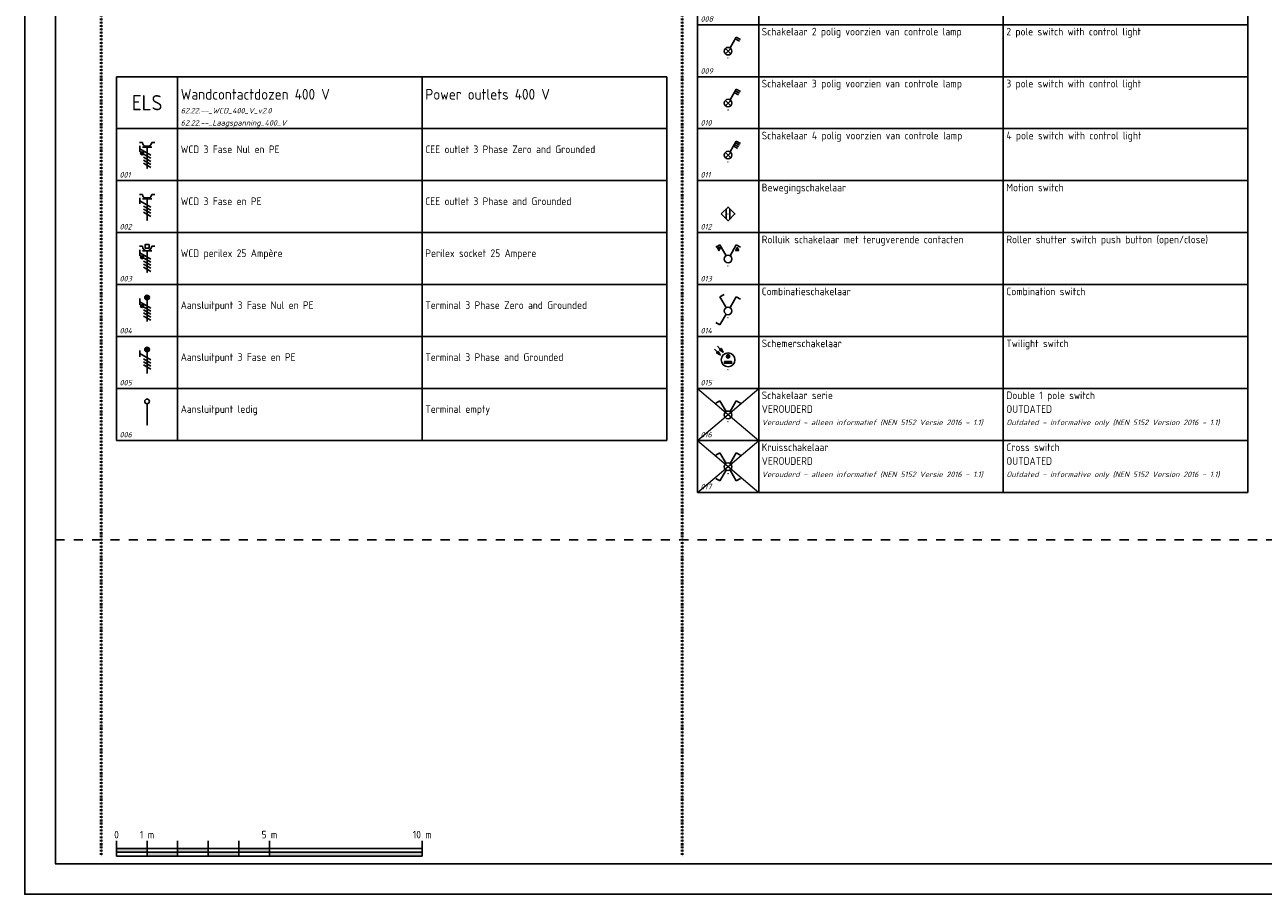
# Model space of a CAD drawing. Header units: millimetres. Extents: x 0 to 160900, y 0 to 84100.
# Tile 1 of 27: x 0 to 40500, y 0 to 28450. Entities that reach past the tile are written whole.
import ezdxf
from ezdxf.enums import TextEntityAlignment as Align

# ---------------------------------------------------------------- set-up
doc = ezdxf.new("R2010")
doc.units = ezdxf.units.MM
doc.header["$PDMODE"] = 35
doc.header["$PDSIZE"] = 1
doc.linetypes.add('RVB_ALG_1xLong_1xDot', pattern=[12, 6, -3, 0, -3])
doc.linetypes.add('RVB_ALG_1xShort', pattern=[6, 3, -3])
for name, color, linetype in [('62.22.--_Laagspanning_400_V', 3, 'Continuous'), ('63.11.--_Verlichting', 3, 'Continuous'), ('RVB_RENVOOI', 2, 'Continuous')]:
    doc.layers.add(name, color=color, linetype=linetype)
doc.layers.add('RVB_POINTS', color=200, linetype='Continuous', plot=False, transparency=0.5)
doc.layers.add('RVB_VIEWPORT', color=200, linetype='Continuous', plot=False, transparency=0.5)
doc.styles.add('RVB_TXT', font='isocp.shx')

# ---------------------------------------------------------------- blocks, each defined once
blk = doc.blocks.new('*U172')
at = {"linetype": 'Continuous', "lineweight": -2, "transparency": 16777216}
h = blk.add_hatch(color=1, dxfattribs=at)
h.dxf.hatch_style = 1
h.paths.add_polyline_path([(-1.13, 4.94, 1), (-2.13, 4.94, 1)])
blk.add_hatch(color=0, dxfattribs=at).paths.add_polyline_path([(-1.2, 7.6, 0.500819), (1.2, 7.6)])
at = {"color": 0, "linetype": 'Continuous', "lineweight": -2, "transparency": 16777216}
for p, q in [((-1.5, 8.5), (-2.5, 8.5)), ((1.5, 8.5), (2.5, 8.5)), ((1.5, 7), (-1.5, 7)), ((0, 0), (0, 7))]:
    blk.add_line(p, q, dxfattribs=at)
at = {"color": 1, "linetype": 'Continuous', "lineweight": -2, "transparency": 16777216}
for p, q in [((-2.4, 5.39), (-2.4, 7.39)), ((1.2, 4.31), (-2.4, 6.39)), ((1.2, 3.31), (-1.2, 4.69)), ((1.2, 2.31), (-1.2, 3.69)), ((1.2, 1.31), (-1.2, 2.69)), ((1.2, 0.31), (-1.2, 1.69))]:
    blk.add_line(p, q, dxfattribs=at)
blk.add_circle((-1.63, 4.94), 0.5, dxfattribs=at)
at = {"color": 0, "linetype": 'Continuous', "lineweight": -2, "transparency": 16777216}
blk.add_arc((0, 8.5), 1.5, 180, 0, dxfattribs=at)
at = {"layer": 'RVB_POINTS', "transparency": 16777216}
blk.add_point((0, 0), dxfattribs=at)
at = {"color": 1, "linetype": 'Continuous', "lineweight": -2, "transparency": 16777216, "style": 'RVB_TXT'}
for tag, p in [('E_VRD', (6, 9)), ('E_GRP', (6, 6)), ('E_AMP', (6, 0)), ('E_BST', (6, 3))]:
    blk.add_attdef(tag, text='', height=1.8, dxfattribs=at).set_placement(p, align=Align.MIDDLE_CENTER)
blk = doc.blocks.new('*U173')
at = {"linetype": 'Continuous', "lineweight": -2, "transparency": 16777216}
blk.add_hatch(color=0, dxfattribs=at).paths.add_polyline_path([(-1.2, 7.6, 0.500819), (1.2, 7.6)])
at = {"color": 0, "linetype": 'Continuous', "lineweight": -2, "transparency": 16777216}
for p, q in [((-1.5, 8.5), (-2.5, 8.5)), ((1.5, 8.5), (2.5, 8.5)), ((1.5, 7), (-1.5, 7)), ((0, 0), (0, 7))]:
    blk.add_line(p, q, dxfattribs=at)
at = {"color": 1, "linetype": 'Continuous', "lineweight": -2, "transparency": 16777216}
for p, q in [((-2.4, 5.39), (-2.4, 7.39)), ((1.2, 4.31), (-2.4, 6.39)), ((1.2, 3.31), (-1.2, 4.69)), ((1.2, 2.31), (-1.2, 3.69)), ((1.2, 1.31), (-1.2, 2.69))]:
    blk.add_line(p, q, dxfattribs=at)
at = {"color": 0, "linetype": 'Continuous', "lineweight": -2, "transparency": 16777216}
blk.add_arc((0, 8.5), 1.5, 180, 0, dxfattribs=at)
at = {"layer": 'RVB_POINTS', "transparency": 16777216}
blk.add_point((0, 0), dxfattribs=at)
at = {"color": 1, "linetype": 'Continuous', "lineweight": -2, "transparency": 16777216, "style": 'RVB_TXT'}
for tag, p in [('E_VRD', (6, 9)), ('E_GRP', (6, 6)), ('E_AMP', (6, 0)), ('E_BST', (6, 3))]:
    blk.add_attdef(tag, text='', height=1.8, dxfattribs=at).set_placement(p, align=Align.MIDDLE_CENTER)
blk = doc.blocks.new('*U174')
at = {"color": 0, "linetype": 'Continuous', "lineweight": -2, "transparency": 16777216}
blk.add_line((0, 0), (0, 7), dxfattribs=at)
blk.add_circle((0, 7.75), 0.75, dxfattribs=at)
at = {"layer": 'RVB_POINTS', "transparency": 16777216}
blk.add_point((0, 0), dxfattribs=at)
at = {"color": 1, "linetype": 'Continuous', "lineweight": -2, "transparency": 16777216, "style": 'RVB_TXT'}
for tag, p in [('E_VRD', (6, 9)), ('E_GRP', (6, 6)), ('E_AMP', (6, 0)), ('E_BST', (6, 3))]:
    blk.add_attdef(tag, text='', height=1.8, dxfattribs=at).set_placement(p, align=Align.MIDDLE_CENTER)
blk = doc.blocks.new('*U175')
at = {"linetype": 'Continuous', "lineweight": -2, "transparency": 16777216}
h = blk.add_hatch(color=0, dxfattribs=at)
h.dxf.hatch_style = 1
h.paths.add_polyline_path([(0, 8.5, 1), (0, 7, 1)])
h = blk.add_hatch(color=1, dxfattribs=at)
h.dxf.hatch_style = 1
h.paths.add_polyline_path([(-1.13, 4.94, 1), (-2.13, 4.94, 1)])
at = {"color": 1, "linetype": 'Continuous', "lineweight": -2, "transparency": 16777216}
for p, q in [((-2.4, 5.39), (-2.4, 7.39)), ((1.2, 4.31), (-2.4, 6.39)), ((1.2, 3.31), (-1.2, 4.69)), ((1.2, 2.31), (-1.2, 3.69)), ((1.2, 1.31), (-1.2, 2.69)), ((1.2, 0.31), (-1.2, 1.69))]:
    blk.add_line(p, q, dxfattribs=at)
at = {"color": 0, "linetype": 'Continuous', "lineweight": -2, "transparency": 16777216}
blk.add_line((0, 0), (0, 7), dxfattribs=at)
blk.add_circle((0, 7.75), 0.75, dxfattribs=at)
at = {"color": 1, "linetype": 'Continuous', "lineweight": -2, "transparency": 16777216}
blk.add_circle((-1.63, 4.94), 0.5, dxfattribs=at)
at = {"layer": 'RVB_POINTS', "transparency": 16777216}
blk.add_point((0, 0), dxfattribs=at)
at = {"color": 1, "linetype": 'Continuous', "lineweight": -2, "transparency": 16777216, "style": 'RVB_TXT'}
for tag, p in [('E_VRD', (6, 9)), ('E_GRP', (6, 6)), ('E_AMP', (6, 0)), ('E_BST', (6, 3))]:
    blk.add_attdef(tag, text='', height=1.8, dxfattribs=at).set_placement(p, align=Align.MIDDLE_CENTER)
blk = doc.blocks.new('*U176')
at = {"linetype": 'Continuous', "lineweight": -2, "transparency": 16777216}
h = blk.add_hatch(color=0, dxfattribs=at)
h.dxf.hatch_style = 1
h.paths.add_polyline_path([(0, 8.5, 1), (0, 7, 1)])
at = {"color": 1, "linetype": 'Continuous', "lineweight": -2, "transparency": 16777216}
for p, q in [((-2.4, 5.39), (-2.4, 7.39)), ((1.2, 4.31), (-2.4, 6.39)), ((1.2, 3.31), (-1.2, 4.69)), ((1.2, 2.31), (-1.2, 3.69)), ((1.2, 1.31), (-1.2, 2.69))]:
    blk.add_line(p, q, dxfattribs=at)
at = {"color": 0, "linetype": 'Continuous', "lineweight": -2, "transparency": 16777216}
blk.add_line((0, 0), (0, 7), dxfattribs=at)
blk.add_circle((0, 7.75), 0.75, dxfattribs=at)
at = {"layer": 'RVB_POINTS', "transparency": 16777216}
blk.add_point((0, 0), dxfattribs=at)
at = {"color": 1, "linetype": 'Continuous', "lineweight": -2, "transparency": 16777216, "style": 'RVB_TXT'}
for tag, p in [('E_VRD', (6, 9)), ('E_GRP', (6, 6)), ('E_AMP', (6, 0)), ('E_BST', (6, 3))]:
    blk.add_attdef(tag, text='', height=1.8, dxfattribs=at).set_placement(p, align=Align.MIDDLE_CENTER)
blk = doc.blocks.new('*U177')
at = {"linetype": 'Continuous', "lineweight": -2, "transparency": 16777216}
h = blk.add_hatch(color=1, dxfattribs=at)
h.dxf.hatch_style = 1
h.paths.add_polyline_path([(-1.13, 4.94, 1), (-2.13, 4.94, 1)])
at = {"color": 0, "linetype": 'Continuous', "lineweight": -2, "transparency": 16777216}
for p, q in [((-1.5, 8.5), (-2.5, 8.5)), ((1.5, 8.5), (2.5, 8.5)), ((1.5, 7), (-1.5, 7)), ((0, 0), (0, 7))]:
    blk.add_line(p, q, dxfattribs=at)
at = {"color": 1, "linetype": 'Continuous', "lineweight": -2, "transparency": 16777216}
for p, q in [((-2.4, 5.39), (-2.4, 7.39)), ((1.2, 4.31), (-2.4, 6.39)), ((1.2, 3.31), (-1.2, 4.69)), ((1.2, 2.31), (-1.2, 3.69)), ((1.2, 1.31), (-1.2, 2.69)), ((1.2, 0.31), (-1.2, 1.69))]:
    blk.add_line(p, q, dxfattribs=at)
blk.add_lwpolyline([(0.63, 9.12), (0.63, 7.88), (-0.62, 7.88), (-0.62, 9.12)], close=True, dxfattribs=at)
blk.add_circle((-1.63, 4.94), 0.5, dxfattribs=at)
at = {"color": 0, "linetype": 'Continuous', "lineweight": -2, "transparency": 16777216}
blk.add_arc((0, 8.5), 1.5, 180, 0, dxfattribs=at)
at = {"layer": 'RVB_POINTS', "transparency": 16777216}
blk.add_point((0, 0), dxfattribs=at)
at = {"color": 1, "linetype": 'Continuous', "lineweight": -2, "transparency": 16777216, "style": 'RVB_TXT'}
for tag, p in [('E_VRD', (6, 9)), ('E_GRP', (6, 6)), ('E_AMP', (6, 0)), ('E_BST', (6, 3))]:
    blk.add_attdef(tag, text='', height=1.8, dxfattribs=at).set_placement(p, align=Align.MIDDLE_CENTER)
blk = doc.blocks.new('*U134')
at = {"color": 0, "linetype": 'Continuous', "lineweight": -2, "transparency": 16777216}
for p, q in [((0.63, 3.33), (2.66, 6.85)), ((2.34, 6.31), (3.7, 5.53)), ((2.66, 6.85), (4.01, 6.07))]:
    blk.add_line(p, q, dxfattribs=at)
at = {"color": 1, "linetype": 'Continuous', "lineweight": -2, "transparency": 16777216}
for p, q in [((-0.88, 3.13), (0.88, 1.37)), ((-0.88, 1.37), (0.88, 3.13))]:
    blk.add_line(p, q, dxfattribs=at)
at = {"color": 0, "linetype": 'Continuous', "lineweight": -2, "transparency": 16777216}
blk.add_circle((0, 2.25), 1.25, dxfattribs=at)
at = {"layer": 'RVB_POINTS', "transparency": 16777216}
blk.add_point((0, 0), dxfattribs=at)
at = {"color": 1, "linetype": 'Continuous', "lineweight": -2, "transparency": 16777216, "style": 'RVB_TXT'}
for tag, p in [('E_SLET', (3, 9)), ('E_VRD', (9, 6)), ('E_GRP', (9, 3))]:
    blk.add_attdef(tag, text='', height=1.8, dxfattribs=at).set_placement(p, align=Align.MIDDLE_CENTER)
blk = doc.blocks.new('*U133')
at = {"color": 0, "linetype": 'Continuous', "lineweight": -2, "transparency": 16777216}
for p, q in [((0.63, 3.33), (2.66, 6.85)), ((2.03, 5.77), (3.38, 4.99)), ((2.34, 6.31), (3.7, 5.53)), ((2.66, 6.85), (4.01, 6.07))]:
    blk.add_line(p, q, dxfattribs=at)
at = {"color": 1, "linetype": 'Continuous', "lineweight": -2, "transparency": 16777216}
for p, q in [((-0.88, 3.13), (0.88, 1.37)), ((-0.88, 1.37), (0.88, 3.13))]:
    blk.add_line(p, q, dxfattribs=at)
at = {"color": 0, "linetype": 'Continuous', "lineweight": -2, "transparency": 16777216}
blk.add_circle((0, 2.25), 1.25, dxfattribs=at)
at = {"layer": 'RVB_POINTS', "transparency": 16777216}
blk.add_point((0, 0), dxfattribs=at)
at = {"color": 1, "linetype": 'Continuous', "lineweight": -2, "transparency": 16777216, "style": 'RVB_TXT'}
for tag, p in [('E_SLET', (3, 9)), ('E_VRD', (9, 6)), ('E_GRP', (9, 3))]:
    blk.add_attdef(tag, text='', height=1.8, dxfattribs=at).set_placement(p, align=Align.MIDDLE_CENTER)
blk = doc.blocks.new('*U132')
at = {"color": 0, "linetype": 'Continuous', "lineweight": -2, "transparency": 16777216}
for p, q in [((0.63, 3.33), (2.66, 6.85)), ((1.72, 5.23), (3.07, 4.45)), ((2.03, 5.77), (3.38, 4.99)), ((2.34, 6.31), (3.7, 5.53)), ((2.66, 6.85), (4.01, 6.07))]:
    blk.add_line(p, q, dxfattribs=at)
at = {"color": 1, "linetype": 'Continuous', "lineweight": -2, "transparency": 16777216}
for p, q in [((-0.88, 3.13), (0.88, 1.37)), ((-0.88, 1.37), (0.88, 3.13))]:
    blk.add_line(p, q, dxfattribs=at)
at = {"color": 0, "linetype": 'Continuous', "lineweight": -2, "transparency": 16777216}
blk.add_circle((0, 2.25), 1.25, dxfattribs=at)
at = {"layer": 'RVB_POINTS', "transparency": 16777216}
blk.add_point((0, 0), dxfattribs=at)
at = {"color": 1, "linetype": 'Continuous', "lineweight": -2, "transparency": 16777216, "style": 'RVB_TXT'}
for tag, p in [('E_SLET', (3, 9)), ('E_VRD', (9, 6)), ('E_GRP', (9, 3))]:
    blk.add_attdef(tag, text='', height=1.8, dxfattribs=at).set_placement(p, align=Align.MIDDLE_CENTER)
blk = doc.blocks.new('*U131')
at = {"color": 0, "linetype": 'Continuous', "lineweight": -2, "transparency": 16777216}
for p, q in [((-0.6, 1.65), (-0.6, -1.66)), ((0.6, 1.65), (0.6, -1.66))]:
    blk.add_line(p, q, dxfattribs=at)
blk.add_lwpolyline([(-2.25, 0), (0, 2.25), (2.25, 0), (0, -2.25)], close=True, dxfattribs=at)
at = {"layer": 'RVB_POINTS', "transparency": 16777216}
blk.add_point((0, 0), dxfattribs=at)
at = {"color": 1, "linetype": 'Continuous', "lineweight": -2, "transparency": 16777216, "style": 'RVB_TXT'}
for tag, p in [('E_SLET', (3, 9)), ('E_VRD', (9, 6)), ('E_GRP', (9, 3))]:
    blk.add_attdef(tag, text='', height=1.8, dxfattribs=at).set_placement(p, align=Align.MIDDLE_CENTER)
blk = doc.blocks.new('*U130')
at = {"color": 0, "linetype": 'Continuous', "lineweight": -2, "transparency": 16777216}
for p, q in [((-2.66, 6.85), (-4.01, 6.07)), ((-0.62, 3.33), (-2.66, 6.85)), ((0.63, 3.33), (2.66, 6.85)), ((2.66, 6.85), (4.01, 6.07))]:
    blk.add_line(p, q, dxfattribs=at)
at = {"color": 1, "linetype": 'Continuous', "lineweight": -2, "transparency": 16777216}
for points in [[(-3.5, 6), (-3, 5), (-2.5, 6), (-3.5, 6)], [(3.5, 5), (3, 6), (2.5, 5), (3.5, 5)]]:
    blk.add_lwpolyline(points, dxfattribs=at)
at = {"color": 0, "linetype": 'Continuous', "lineweight": -2, "transparency": 16777216}
blk.add_circle((0, 2.25), 1.25, dxfattribs=at)
at = {"layer": 'RVB_POINTS', "transparency": 16777216}
blk.add_point((0, 0), dxfattribs=at)
at = {"color": 1, "linetype": 'Continuous', "lineweight": -2, "transparency": 16777216, "style": 'RVB_TXT'}
for tag, p in [('E_SLET', (3, 9)), ('E_VRD', (9, 6)), ('E_GRP', (9, 3))]:
    blk.add_attdef(tag, text='', height=1.8, dxfattribs=at).set_placement(p, align=Align.MIDDLE_CENTER)
blk = doc.blocks.new('*U129')
at = {"color": 0, "linetype": 'Continuous', "lineweight": -2, "transparency": 16777216}
for p, q in [((-2.66, 6.85), (-1.3, 7.63)), ((-0.62, 3.33), (-2.66, 6.85)), ((0.63, 3.33), (2.66, 6.85)), ((2.66, 6.85), (4.01, 6.07)), ((-0.62, 1.17), (-2.66, -2.35)), ((-2.66, -2.35), (-4.01, -1.57))]:
    blk.add_line(p, q, dxfattribs=at)
blk.add_circle((0, 2.25), 1.25, dxfattribs=at)
at = {"layer": 'RVB_POINTS', "transparency": 16777216}
blk.add_point((0, 0), dxfattribs=at)
at = {"color": 1, "linetype": 'Continuous', "lineweight": -2, "transparency": 16777216, "style": 'RVB_TXT'}
for tag, p in [('E_SLET_2', (-3, 9)), ('E_SLET', (3, 9)), ('E_VRD', (9, 6)), ('E_GRP', (9, 3))]:
    blk.add_attdef(tag, text='', height=1.8, dxfattribs=at).set_placement(p, align=Align.MIDDLE_CENTER)
blk = doc.blocks.new('*U128')
at = {"linetype": 'Continuous', "lineweight": -2, "transparency": 16777216}
h = blk.add_hatch(color=0, dxfattribs=at)
h.dxf.hatch_style = 1
h.paths.add_polyline_path([(-3.26, 6.03), (-3.5, 5.8), (-3.74, 5.56), (-2.55, 4.84)])
h = blk.add_hatch(color=0, dxfattribs=at)
h.dxf.hatch_style = 1
h.paths.add_polyline_path([(-2.31, 6.99), (-2.55, 6.75), (-2.78, 6.51), (-1.59, 5.8)])
h = blk.add_hatch(color=1, dxfattribs=at)
h.dxf.hatch_style = 1
h.paths.add_polyline_path([(-0.56, 4.38, 1), (0.56, 4.38, 1)])
h = blk.add_hatch(color=1, dxfattribs=at)
h.dxf.hatch_style = 1
h.paths.add_polyline_path([(1.12, 2.69), (-1.13, 2.69), (-1.13, 2.12), (1.12, 2.12)])
at = {"color": 0, "linetype": 'Continuous', "lineweight": -2, "transparency": 16777216, "flags": 128}
for points in [[(-4.45, 6.75), (-3.5, 5.8), (-3.26, 6.03), (-2.55, 4.84), (-3.74, 5.56), (-3.5, 5.8)], [(-3.5, 7.7), (-2.55, 6.75), (-2.31, 6.99), (-1.59, 5.8), (-2.78, 6.51), (-2.55, 6.75)]]:
    blk.add_lwpolyline(points, dxfattribs=at)
at = {"color": 1, "linetype": 'Continuous', "lineweight": -2, "transparency": 16777216}
blk.add_lwpolyline([(-1.13, 2.69), (1.12, 2.69), (1.12, 2.12), (-1.13, 2.12)], close=True, dxfattribs=at)
at = {"color": 0, "linetype": 'Continuous', "lineweight": -2, "transparency": 16777216}
blk.add_circle((0, 3.25), 2.25, dxfattribs=at)
at = {"color": 1, "linetype": 'Continuous', "lineweight": -2, "transparency": 16777216}
blk.add_circle((0, 4.38), 0.562, dxfattribs=at)
at = {"layer": 'RVB_POINTS', "transparency": 16777216}
blk.add_point((0, 0), dxfattribs=at)
at = {"color": 1, "linetype": 'Continuous', "lineweight": -2, "transparency": 16777216, "style": 'RVB_TXT'}
for tag, p in [('E_SLET', (3, 9)), ('E_VRD', (9, 6)), ('E_GRP', (9, 3))]:
    blk.add_attdef(tag, text='', height=1.8, dxfattribs=at).set_placement(p, align=Align.MIDDLE_CENTER)
blk = doc.blocks.new('*U127')
at = {"color": 0, "linetype": 'Continuous', "lineweight": -2, "transparency": 16777216}
for p, q in [((-2.66, 6.85), (-4.01, 6.07)), ((-0.62, 3.33), (-2.66, 6.85)), ((0.63, 3.33), (2.66, 6.85)), ((2.66, 6.85), (4.01, 6.07))]:
    blk.add_line(p, q, dxfattribs=at)
blk.add_circle((0, 2.25), 1.25, dxfattribs=at)
at = {"layer": 'RVB_POINTS', "transparency": 16777216}
blk.add_point((0, 0), dxfattribs=at)
at = {"color": 1, "linetype": 'Continuous', "lineweight": -2, "transparency": 16777216, "style": 'RVB_TXT'}
for tag, p in [('E_SLET_2', (-3, 9)), ('E_SLET', (3, 9)), ('E_VRD', (9, 6)), ('E_GRP', (9, 3))]:
    blk.add_attdef(tag, text='', height=1.8, dxfattribs=at).set_placement(p, align=Align.MIDDLE_CENTER)
blk = doc.blocks.new('*U126')
at = {"color": 0, "linetype": 'Continuous', "lineweight": -2, "transparency": 16777216}
for p, q in [((-2.66, 6.85), (-4.01, 6.07)), ((-0.62, 3.33), (-2.66, 6.85)), ((0.63, 3.33), (2.66, 6.85)), ((2.66, 6.85), (4.01, 6.07)), ((-0.62, 1.17), (-2.66, -2.35)), ((0.63, 1.17), (2.66, -2.35)), ((-2.66, -2.35), (-4.01, -1.57)), ((2.66, -2.35), (4.01, -1.57))]:
    blk.add_line(p, q, dxfattribs=at)
blk.add_circle((0, 2.25), 1.25, dxfattribs=at)
at = {"layer": 'RVB_POINTS', "transparency": 16777216}
blk.add_point((0, 0), dxfattribs=at)
at = {"color": 1, "linetype": 'Continuous', "lineweight": -2, "transparency": 16777216, "style": 'RVB_TXT'}
for tag, p in [('E_SLET', (3, 9)), ('E_VRD', (9, 6)), ('E_GRP', (9, 3))]:
    blk.add_attdef(tag, text='', height=1.8, dxfattribs=at).set_placement(p, align=Align.MIDDLE_CENTER)
blk = doc.blocks.new('*U79')
at = {"linetype": 'Continuous', "lineweight": -2, "transparency": 16777216}
h = blk.add_hatch(color=0, dxfattribs=at)
h.dxf.hatch_style = 1
h.paths.add_polyline_path([(1000, 125), (1000, 250), (0, 250), (0, 125)])
h.paths.add_polyline_path([(1000, 125), (1000, 0), (2000, 0), (2000, 125)])
h.paths.add_polyline_path([(3000, 125), (3000, 250), (2000, 250), (2000, 125)])
h.paths.add_polyline_path([(4000, 0), (4000, 125), (3000, 125), (3000, 0)])
h.paths.add_polyline_path([(5000, 125), (5000, 250), (4000, 250), (4000, 125)])
h.paths.add_polyline_path([(5000, 125), (5000, 0), (10000, 0), (10000, 125)])
at = {"color": 0, "linetype": 'Continuous', "lineweight": -2, "transparency": 16777216}
for p, q in [((0, 0), (0, 500)), ((1000, 0), (1000, 500)), ((2000, 0), (2000, 500)), ((3000, 0), (3000, 500)), ((4000, 0), (4000, 500)), ((5000, 0), (5000, 500)), ((10000, 0), (10000, 500)), ((10000, 250), (0, 250)), ((0, 125), (10000, 125)), ((0, 0), (10000, 0))]:
    blk.add_line(p, q, dxfattribs=at)
at = {"color": 0, "linetype": 'Continuous', "lineweight": -2, "transparency": 16777216, "style": 'RVB_TXT'}
for s, p in [('0', (0, 500)), ('1 m', (1000, 500)), ('5 m', (5000, 500)), ('10 m', (10000, 500))]:
    blk.add_text(s, height=250, dxfattribs=at).set_placement(p, align=Align.BOTTOM_CENTER)
blk = doc.blocks.new('*U75')
at = {"layer": 'RVB_RENVOOI', "linetype": 'Continuous', "transparency": 16777216}
for p, q in [((0, 0), (0, 1700)), ((10000, 1700), (0, 1700)), ((2000, 0), (2000, 1700)), ((10000, 0), (10000, 1700)), ((18000, 1700), (10000, 1700)), ((18000, 0), (18000, 1700)), ((10000, 0), (0, 0)), ((18000, 0), (10000, 0))]:
    blk.add_line(p, q, dxfattribs=at)
at = {"layer": 'RVB_RENVOOI', "color": 3, "linetype": 'Continuous', "lineweight": 35, "transparency": 16777216, "style": 'RVB_TXT'}
for tag, p in [('E_TITEL_NL', (2100, 950)), ('E_TITEL_EN', (10100, 950))]:
    blk.add_attdef(tag, p, '', height=350, dxfattribs=at)
at = {"layer": 'RVB_RENVOOI', "color": 4, "linetype": 'Continuous', "lineweight": 50, "transparency": 16777216, "style": 'RVB_TXT'}
blk.add_attdef('E_ICODE', text='', height=500, dxfattribs=at).set_placement((1000, 850), align=Align.MIDDLE_CENTER)
at = {"layer": 'RVB_RENVOOI', "color": 254, "linetype": 'Continuous', "lineweight": 18, "transparency": 16777216, "style": 'RVB_TXT', "oblique": 15}
for tag, p in [('E_BLOCK', (2100, 500)), ('E_LAYER', (2100, 100))]:
    blk.add_attdef(tag, p, '', height=180, dxfattribs=at)
blk = doc.blocks.new('*U73')
at = {"layer": 'RVB_RENVOOI', "linetype": 'Continuous', "transparency": 16777216}
for p, q in [((0, 0), (0, 1700)), ((10000, 1700), (0, 1700)), ((2000, 0), (2000, 1700)), ((10000, 0), (10000, 1700)), ((18000, 1700), (10000, 1700)), ((18000, 0), (18000, 1700)), ((10000, 0), (0, 0)), ((18000, 0), (10000, 0))]:
    blk.add_line(p, q, dxfattribs=at)
at = {"layer": 'RVB_RENVOOI', "color": 2, "linetype": 'Continuous', "lineweight": 25, "transparency": 16777216, "style": 'RVB_TXT'}
for tag, p in [('E_OMS_NL_1', (2100, 1350)), ('E_OMS_EN_1', (10100, 1350)), ('E_OMS_NL_2', (2100, 900)), ('E_OMS_EN_2', (10100, 900))]:
    blk.add_attdef(tag, p, '', height=250, dxfattribs=at)
at = {"layer": 'RVB_RENVOOI', "color": 210, "linetype": 'Continuous', "lineweight": 18, "transparency": 16777216, "style": 'RVB_TXT', "oblique": 15}
for tag, p in [('E_OPM_NL_1', (2100, 500)), ('E_OPM_EN_1', (10100, 500)), ('E_OPM_NL_2', (2100, 100)), ('E_OPM_EN_2', (10100, 100))]:
    blk.add_attdef(tag, p, '', height=180, dxfattribs=at)
at = {"layer": 'RVB_RENVOOI', "color": 254, "linetype": 'Continuous', "lineweight": 18, "transparency": 16777216, "style": 'RVB_TXT', "oblique": 15}
blk.add_attdef('E_SYM_NR', (100, 100), '', height=180, dxfattribs=at)
blk = doc.blocks.new('*U74')
at = {"layer": 'RVB_RENVOOI', "linetype": 'Continuous', "transparency": 16777216}
for p, q in [((0, 0), (0, 1700)), ((10000, 1700), (0, 1700)), ((2000, 0), (2000, 1700)), ((10000, 0), (10000, 1700)), ((18000, 1700), (10000, 1700)), ((18000, 0), (18000, 1700)), ((10000, 0), (0, 0)), ((18000, 0), (10000, 0))]:
    blk.add_line(p, q, dxfattribs=at)
at = {"layer": 'RVB_RENVOOI', "color": 210, "linetype": 'Continuous', "lineweight": 18, "transparency": 16777216}
for p, q in [((0, 0), (2000, 1700)), ((0, 1700), (2000, 0))]:
    blk.add_line(p, q, dxfattribs=at)
at = {"layer": 'RVB_RENVOOI', "color": 2, "linetype": 'Continuous', "lineweight": 25, "transparency": 16777216, "style": 'RVB_TXT'}
for tag, p in [('E_OMS_NL_1', (2100, 1350)), ('E_OMS_EN_1', (10100, 1350)), ('E_OMS_NL_2', (2100, 900)), ('E_OMS_EN_2', (10100, 900))]:
    blk.add_attdef(tag, p, '', height=250, dxfattribs=at)
at = {"layer": 'RVB_RENVOOI', "color": 210, "linetype": 'Continuous', "lineweight": 18, "transparency": 16777216, "style": 'RVB_TXT', "oblique": 15}
for tag, p in [('E_OPM_NL_1', (2100, 500)), ('E_OPM_EN_1', (10100, 500)), ('E_OPM_NL_2', (2100, 100)), ('E_OPM_EN_2', (10100, 100))]:
    blk.add_attdef(tag, p, '', height=180, dxfattribs=at)
at = {"layer": 'RVB_RENVOOI', "color": 254, "linetype": 'Continuous', "lineweight": 18, "transparency": 16777216, "style": 'RVB_TXT', "oblique": 15}
blk.add_attdef('E_SYM_NR', (100, 100), '', height=180, dxfattribs=at)
blk = doc.blocks.new('*U91')
at = {"layer": 'RVB_VIEWPORT', "linetype": 'Continuous'}
for points in [[(-1609, 841), (-1609, 0), (0, 0), (0, 841)], [(-10, 10), (-1599, 10), (-1599, 831), (-10, 831)]]:
    blk.add_lwpolyline(points, close=True, dxfattribs=at)
at = {"layer": 'RVB_VIEWPORT', "linetype": 'RVB_ALG_1xShort', "flags": 128}
blk.add_lwpolyline([(-1599, 116), (-190, 116), (-190, 831)], dxfattribs=at)
at = {"layer": 'RVB_VIEWPORT', "linetype": 'Continuous'}
for p in [(-1599, 116), (-1599, 10)]:
    blk.add_point(p, dxfattribs=at)

msp = doc.modelspace()

# ---------------------------------------------------------------- linework, layer by layer
at = {"layer": 'RVB_RENVOOI', "color": 4, "linetype": 'RVB_ALG_1xLong_1xDot', "lineweight": 50, "flags": 128}
for points in [[(2500, 82850), (2500, 1250)], [(21500, 82850), (21500, 1250)]]:
    msp.add_lwpolyline(points, dxfattribs=at)

# ---------------------------------------------------------------- block references
at = {"layer": '62.22.--_Laagspanning_400_V', "transparency": 16777216, "xscale": 100, "yscale": 100, "zscale": 100}
for name, p in [('*U172', (4000, 23750)), ('*U173', (4000, 22050)), ('*U177', (4000, 20350)), ('*U175', (4000, 18750)), ('*U176', (4000, 17050)), ('*U174', (4000, 15350))]:
    msp.add_blockref(name, p, dxfattribs=at)
at = {"layer": '63.11.--_Verlichting', "transparency": 16777216, "xscale": 100, "yscale": 100, "zscale": 100}
for name, p in [('*U134', (23000, 27361)), ('*U133', (23000, 25661)), ('*U132', (23000, 23961)), ('*U131', (23000, 22261)), ('*U130', (23000, 20561)), ('*U129', (23000, 18861)), ('*U128', (23000, 17161)), ('*U127', (23000, 15461)), ('*U126', (23000, 13761))]:
    msp.add_blockref(name, p, dxfattribs=at)
at = {"layer": 'RVB_RENVOOI'}
for name, p, values in [('*U73', (22000, 28450), {'E_OMS_NL_1': 'Schakelaar 1 polig voorzien van controle lamp', 'E_OMS_EN_1': '1 pole switch with control light', 'E_SYM_NR': '008'}), ('*U73', (22000, 26750), {'E_OMS_NL_1': 'Schakelaar 2 polig voorzien van controle lamp', 'E_OMS_EN_1': '2 pole switch with control light', 'E_SYM_NR': '009'}), ('*U75', (3000, 25050), {'E_TITEL_NL': 'Wandcontactdozen 400 V', 'E_TITEL_EN': 'Power outlets 400 V', 'E_ICODE': 'ELS', 'E_BLOCK': '62.22.--_WCD_400_V_v2.0', 'E_LAYER': '62.22.--_Laagspanning_400_V'}), ('*U73', (22000, 25050), {'E_OMS_NL_1': 'Schakelaar 3 polig voorzien van controle lamp', 'E_OMS_EN_1': '3 pole switch with control light', 'E_SYM_NR': '010'}), ('*U73', (3000, 23350), {'E_OMS_NL_2': 'WCD 3 Fase Nul en PE', 'E_OMS_EN_2': 'CEE outlet 3 Phase Zero and Grounded', 'E_SYM_NR': '001'}), ('*U73', (22000, 23350), {'E_OMS_NL_1': 'Schakelaar 4 polig voorzien van controle lamp', 'E_OMS_EN_1': '4 pole switch with control light', 'E_SYM_NR': '011'}), ('*U73', (3000, 21650), {'E_OMS_NL_2': 'WCD 3 Fase en PE', 'E_OMS_EN_2': 'CEE outlet 3 Phase and Grounded', 'E_SYM_NR': '002'}), ('*U73', (22000, 21650), {'E_OMS_NL_1': 'Bewegingschakelaar', 'E_OMS_EN_1': 'Motion switch', 'E_SYM_NR': '012'}), ('*U73', (3000, 19950), {'E_OMS_NL_2': 'WCD perilex 25 Ampère', 'E_OMS_EN_2': 'Perilex socket 25 Ampere', 'E_SYM_NR': '003'}), ('*U73', (22000, 19950), {'E_OMS_NL_1': 'Rolluik schakelaar met terugverende contacten', 'E_OMS_EN_1': 'Roller shutter switch push button (open/close)', 'E_SYM_NR': '013'}), ('*U73', (3000, 18250), {'E_OMS_NL_2': 'Aansluitpunt 3 Fase Nul en PE', 'E_OMS_EN_2': 'Terminal 3 Phase Zero and Grounded', 'E_SYM_NR': '004'}), ('*U73', (22000, 18250), {'E_OMS_NL_1': 'Combinatieschakelaar', 'E_OMS_EN_1': 'Combination switch', 'E_SYM_NR': '014'}), ('*U73', (3000, 16550), {'E_OMS_NL_2': 'Aansluitpunt 3 Fase en PE', 'E_OMS_EN_2': 'Terminal 3 Phase and Grounded', 'E_SYM_NR': '005'}), ('*U73', (22000, 16550), {'E_OMS_NL_1': 'Schemerschakelaar', 'E_OMS_EN_1': 'Twilight switch', 'E_SYM_NR': '015'}), ('*U73', (3000, 14850), {'E_OMS_NL_2': 'Aansluitpunt ledig', 'E_OMS_EN_2': 'Terminal empty', 'E_SYM_NR': '006'}), ('*U74', (22000, 14850), {'E_OMS_NL_1': 'Schakelaar serie', 'E_OMS_NL_2': 'VEROUDERD', 'E_OPM_NL_1': 'Verouderd - alleen informatief (NEN 5152 Versie 2016 - 1.1)', 'E_OMS_EN_1': 'Double 1 pole switch', 'E_OMS_EN_2': 'OUTDATED ', 'E_OPM_EN_1': 'Outdated - informative only (NEN 5152 Version 2016 - 1.1)', 'E_SYM_NR': '016'}), ('*U74', (22000, 13150), {'E_OMS_NL_1': 'Kruisschakelaar', 'E_OMS_NL_2': 'VEROUDERD', 'E_OPM_NL_1': 'Verouderd - alleen informatief (NEN 5152 Versie 2016 - 1.1)', 'E_OMS_EN_1': 'Cross switch', 'E_OMS_EN_2': 'OUTDATED', 'E_OPM_EN_1': 'Outdated - informative only (NEN 5152 Version 2016 - 1.1)', 'E_SYM_NR': '017'})]:
    msp.add_blockref(name, p, dxfattribs=at).add_auto_attribs(values)
at = {"layer": 'RVB_RENVOOI', "color": 3, "transparency": 16777216}
msp.add_blockref('*U79', (3000, 1250), dxfattribs=at)
at = {"layer": 'RVB_VIEWPORT', "xscale": 100, "yscale": 100, "zscale": 100}
msp.add_blockref('*U91', (160900, 0), dxfattribs=at)

doc.saveas('drawing.dxf')
